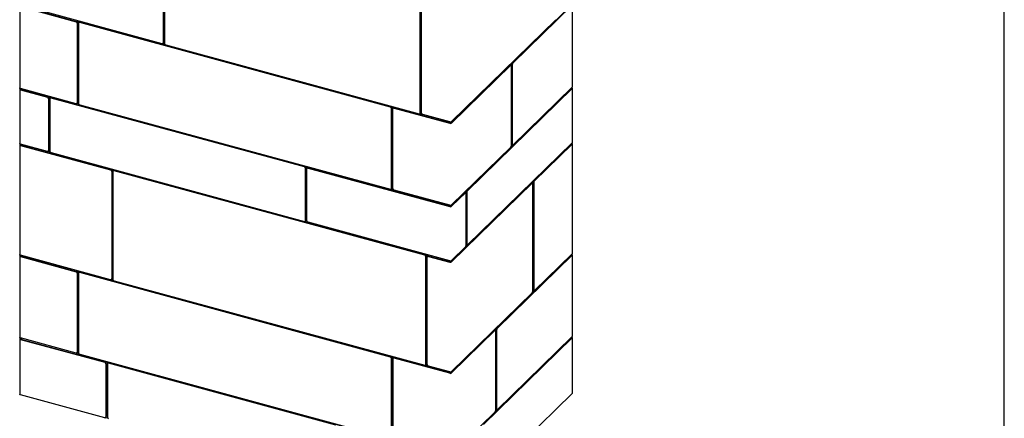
# Model space of a CAD drawing. Header units: millimetres. Extents: x -925 to 5225, y -658 to 3647.
# Tile 5 of 6: x 3706 to 5225, y 823 to 1438. Entities that reach past the tile are written whole.
import ezdxf

# ---------------------------------------------------------------- set-up
doc = ezdxf.new("R2010")
doc.units = ezdxf.units.MM
doc.header["$LTSCALE"] = 10
doc.layers.add('SCHIZZI', color=9, linetype='Continuous')

msp = doc.modelspace()

# ---------------------------------------------------------------- linework, layer by layer
for p, q in [((3927.32, 1567.88), (3927.32, 1402.01)), ((3927.79, 1568.33), (3927.79, 1402.47)), ((3928.24, 1570.43), (3928.24, 1400.71)), ((3929.31, 1567.55), (3929.31, 1401.26)), ((3705.81, 1458.98), (3705.81, 1332.55)), ((3925.55, 1400.78), (3706.88, 1460.21)), ((3707.35, 1458.52), (3793.36, 1435.15)), ((4323.76, 1294.06), (4323.76, 1460.35)), ((4324.23, 1294.51), (4324.23, 1460.8)), ((4324.46, 1293.02), (4324.46, 1462.74)), ((4325.75, 1293.73), (4325.75, 1459.59)), ((4557.34, 1460.45), (4465.75, 1371.06)), ((4558.22, 1460.21), (4466.64, 1370.82)), ((4558.46, 1334.26), (4558.46, 1460.69)), ((3706.88, 1458.07), (3792.89, 1434.69)), ((3794.66, 1432.5), (3794.66, 1309.49)), ((3795.13, 1432.95), (3795.13, 1309.95)), ((3795.58, 1436.1), (3795.58, 1308.19)), ((3796.65, 1432.17), (3796.65, 1308.74)), ((3797.49, 1433.58), (3797.02, 1433.12)), ((3798.2, 1435.39), (3797.35, 1434.57)), ((4280.24, 1303.33), (3797.35, 1434.57)), ((3797.35, 1434.57), (3797.35, 1433.44)), ((4277.77, 1303.13), (3798.42, 1433.4)), ((4278.24, 1303.58), (3798.89, 1433.86)), ((4372.01, 1280.61), (4533.14, 1437.87)), ((3926.95, 1401.06), (3927.42, 1401.52)), ((3928.24, 1400.71), (3926.95, 1401.06)), ((3929.31, 1401.75), (3928.24, 1400.71)), ((3931.08, 1399.06), (4321.99, 1292.82)), ((4462.72, 1368.1), (4371.13, 1278.7)), ((4463.6, 1367.86), (4372.01, 1278.46)), ((4464.13, 1368.07), (4463.24, 1368.31)), ((4464.82, 1368.43), (4464.82, 1245.43)), ((4465.7, 1368.19), (4465.7, 1245.19)), ((4464.54, 1244.05), (4464.54, 1367.05)), ((3705.81, 1330.4), (3705.81, 1246.83)), ((3706.05, 1330.88), (3706.83, 1331.65)), ((3792.89, 1308.26), (3706.88, 1331.64)), ((3706.88, 1329.49), (3748.67, 1318.14)), ((3706.93, 1330.64), (3707.71, 1331.41)), ((3707.35, 1329.95), (3749.14, 1318.59)), ((3707.84, 1331.37), (3707.84, 1329.81)), ((4557.34, 1331.88), (4395.68, 1174.09)), ((4558.22, 1331.64), (4396.56, 1173.85)), ((4466.64, 1244.39), (4558.22, 1333.78)), ((4556.43, 1330.99), (4556.43, 1332.03)), ((4558.46, 1248.54), (4558.46, 1332.12)), ((3750.44, 1315.94), (3750.44, 1235.8)), ((3750.91, 1316.4), (3750.91, 1236.25)), ((3751.36, 1319.55), (3751.36, 1232.78)), ((3752.43, 1315.61), (3752.43, 1235.04)), ((3753.27, 1317.02), (3752.8, 1316.56)), ((3753.97, 1318.84), (3753.13, 1318.01)), ((4147.58, 1210.81), (3753.13, 1318.01)), ((3753.13, 1318.01), (3753.13, 1316.88)), ((4145.11, 1210.61), (3754.2, 1316.85)), ((4145.58, 1211.06), (3754.66, 1317.3)), ((3794.29, 1308.54), (3794.75, 1309)), ((3795.58, 1308.19), (3794.29, 1308.54)), ((3796.65, 1309.23), (3795.58, 1308.19)), ((3798.42, 1306.54), (4277.77, 1176.27)), ((4279.54, 1177.5), (4279.54, 1300.93)), ((4280.01, 1177.95), (4280.01, 1301.39)), ((4280.92, 1303.99), (4280.24, 1303.33)), ((4280.24, 1176.47), (4280.24, 1303.33)), ((4281.53, 1177.17), (4281.53, 1300.18)), ((4282.37, 1301.58), (4281.9, 1301.13)), ((4282.68, 1303.51), (4282.01, 1302.85)), ((4282.01, 1301.23), (4282.01, 1302.85)), ((4282.01, 1302.85), (4326.23, 1290.83)), ((4283.3, 1301.41), (4369.31, 1278.03)), ((4283.77, 1301.86), (4369.78, 1278.49)), ((4323.39, 1293.11), (4323.86, 1293.56)), ((4323.56, 1293.27), (4324.46, 1293.02)), ((4325.75, 1294.28), (4324.46, 1293.02)), ((4326.23, 1290.83), (4326.23, 1292.43)), ((4369.31, 1280.18), (4327.52, 1291.53)), ((3706.05, 1245.17), (3706.83, 1245.93)), ((3748.67, 1234.56), (3706.88, 1245.92)), ((3706.93, 1244.93), (3707.71, 1245.69)), ((3707.84, 1245.66), (3707.84, 1244.1)), ((4396.56, 1090.28), (4558.22, 1248.06)), ((4557.34, 1246.16), (4498.82, 1189.04)), ((4558.22, 1245.92), (4499.7, 1188.8)), ((4556.43, 1245.27), (4556.43, 1246.31)), ((4558.46, 1077.11), (4558.46, 1246.4)), ((3705.81, 1244.69), (3705.81, 1075.4)), ((3706.88, 1243.78), (3845.96, 1205.98)), ((3707.35, 1244.23), (3846.42, 1206.43)), ((3750.07, 1234.84), (3750.53, 1235.3)), ((3752.69, 1234.07), (3751.36, 1232.78)), ((3751.36, 1232.78), (3848.65, 1206.34)), ((3754.2, 1232.85), (4145.11, 1126.6)), ((4372.01, 1152.03), (4463.6, 1241.43)), ((4465.23, 1244.41), (4466.11, 1244.17)), ((3847.72, 1203.78), (3847.72, 1037.92)), ((3848.19, 1204.24), (3848.19, 1038.38)), ((3849.32, 1206.99), (3848.65, 1206.34)), ((3848.65, 1206.34), (3848.65, 1036.62)), ((3849.71, 1203.46), (3849.71, 1037.17)), ((3850.55, 1204.86), (3850.09, 1204.41)), ((3851.09, 1206.51), (3850.41, 1205.85)), ((4333.31, 1074.61), (3850.41, 1205.85)), ((3850.41, 1205.85), (3850.41, 1204.73)), ((4330.84, 1074.41), (3851.48, 1204.69)), ((4331.31, 1074.87), (3851.95, 1205.15)), ((4146.88, 1127.84), (4146.88, 1208.41)), ((4147.35, 1128.29), (4147.35, 1208.87)), ((4148.25, 1211.47), (4147.58, 1210.81)), ((4147.58, 1126.81), (4147.58, 1210.81)), ((4148.87, 1127.51), (4148.87, 1207.66)), ((4149.71, 1209.06), (4149.24, 1208.61)), ((4150.02, 1210.99), (4149.35, 1210.33)), ((4149.35, 1208.71), (4149.35, 1210.33)), ((4149.35, 1210.33), (4282.01, 1174.27)), ((4150.64, 1208.89), (4369.31, 1149.46)), ((4151.1, 1209.34), (4369.78, 1149.91)), ((4495.78, 1186.08), (4371.13, 1064.41)), ((4496.67, 1185.84), (4372.01, 1064.17)), ((4497.19, 1186.05), (4496.31, 1186.29)), ((4497.6, 1019.17), (4497.6, 1185.04)), ((4497.88, 1186.41), (4497.88, 1020.55)), ((4498.77, 1186.17), (4498.77, 1020.31)), ((4279.17, 1176.55), (4279.64, 1177)), ((4279.34, 1176.71), (4280.24, 1176.47)), ((4281.53, 1177.73), (4280.24, 1176.47)), ((4282.01, 1174.27), (4282.01, 1175.87)), ((4369.31, 1151.6), (4283.3, 1174.98)), ((4392.64, 1171.13), (4371.13, 1150.13)), ((4393.53, 1170.89), (4372.01, 1149.89)), ((4394.05, 1171.1), (4393.17, 1171.34)), ((4394.46, 1089.94), (4394.46, 1170.08)), ((4394.74, 1171.46), (4394.74, 1091.32)), ((4395.63, 1171.22), (4395.63, 1091.08)), ((4146.51, 1126.89), (4146.97, 1127.34)), ((4146.68, 1127.05), (4147.58, 1126.81)), ((4148.87, 1128.06), (4147.58, 1126.81)), ((4369.31, 1065.88), (4150.64, 1125.32)), ((4372.01, 1066.32), (4393.53, 1087.31)), ((4395.15, 1090.3), (4396.04, 1090.06)), ((3705.81, 1073.25), (3705.81, 947.68)), ((3706.05, 1073.73), (3706.83, 1074.5)), ((3845.96, 1036.69), (3706.88, 1074.49)), ((3706.88, 1072.34), (3792.89, 1048.97)), ((3706.93, 1073.49), (3707.71, 1074.26)), ((3707.35, 1072.8), (3793.36, 1049.42)), ((3707.84, 1074.22), (3707.84, 1072.66)), ((4332.61, 905.93), (4332.61, 1072.22)), ((4333.07, 906.38), (4333.07, 1072.67)), ((4334.15, 1075.44), (4333.31, 1074.61)), ((4333.31, 904.9), (4333.31, 1074.61)), ((4334.6, 905.6), (4334.6, 1071.46)), ((4335.44, 1072.87), (4334.97, 1072.41)), ((4335.08, 1072.52), (4335.08, 1075.19)), ((4336.37, 1072.7), (4369.31, 1063.74)), ((4336.83, 1073.15), (4369.78, 1064.2)), ((4557.34, 1074.73), (4441.65, 961.81)), ((4558.22, 1074.49), (4442.53, 961.57)), ((4499.7, 1019.51), (4558.22, 1076.63)), ((4556.43, 1073.84), (4556.43, 1074.88)), ((4558.46, 949.39), (4558.46, 1074.97)), ((3795.58, 1050.38), (3795.58, 921.61)), ((3798.2, 1049.67), (3797.35, 1048.84)), ((4280.24, 917.6), (3797.35, 1048.84)), ((3797.35, 1048.84), (3797.35, 1047.72)), ((4278.24, 917.86), (3798.89, 1048.13)), ((3794.66, 1046.77), (3794.66, 924.63)), ((3795.13, 1047.23), (3795.13, 925.08)), ((3796.65, 1046.45), (3796.65, 923.87)), ((3797.49, 1047.85), (3797.02, 1047.4)), ((4277.77, 917.4), (3798.42, 1047.68)), ((3847.35, 1036.97), (3847.82, 1037.43)), ((3848.65, 1036.62), (3847.35, 1036.97)), ((3849.71, 1037.66), (3848.65, 1036.62)), ((3851.48, 1034.97), (4330.84, 904.69)), ((4498.29, 1019.53), (4499.18, 1019.29)), ((4372.01, 894.88), (4496.67, 1016.55)), ((4438.61, 958.85), (4371.13, 892.98)), ((4439.5, 958.61), (4372.01, 892.74)), ((4440.02, 958.82), (4439.14, 959.06)), ((4440.43, 835.66), (4440.43, 957.8)), ((4440.71, 959.18), (4440.71, 837.03)), ((4441.6, 958.94), (4441.6, 836.79)), ((3705.81, 945.54), (3705.81, 860.03)), ((3706.05, 946.02), (3706.83, 946.78)), ((3792.89, 923.39), (3706.88, 946.77)), ((3706.88, 944.62), (3837.11, 909.23)), ((3706.93, 945.78), (3707.71, 946.54)), ((3707.35, 945.08), (3837.58, 909.69)), ((3707.84, 946.51), (3707.84, 944.95)), ((4557.34, 947.01), (4420.6, 813.55)), ((4558.22, 946.77), (4421.48, 813.3)), ((4442.53, 835.99), (4558.22, 948.91)), ((4556.43, 946.12), (4556.43, 947.16)), ((4558.46, 861.75), (4558.46, 947.25)), ((3794.29, 923.68), (3794.75, 924.13)), ((3796.91, 922.9), (3795.58, 921.61)), ((3795.58, 921.61), (4282.01, 789.4)), ((3798.42, 921.68), (4277.77, 791.4)), ((4279.54, 792.63), (4279.54, 915.21)), ((4280.01, 793.09), (4280.01, 915.66)), ((4280.92, 918.26), (4280.24, 917.6)), ((4280.24, 791.6), (4280.24, 917.6)), ((4281.53, 914.45), (4281.53, 792.3)), ((4282.37, 915.86), (4281.9, 915.4)), ((4282.68, 917.78), (4282.01, 917.12)), ((4282.01, 915.51), (4282.01, 917.12)), ((4282.01, 917.12), (4335.08, 902.7)), ((4369.31, 892.31), (4283.3, 915.68)), ((4369.78, 892.76), (4283.77, 916.14)), ((3838.88, 907.04), (3838.88, 824.96)), ((3839.35, 907.49), (3839.35, 825.42)), ((3841.09, 906.43), (3841.09, 824.36)), ((3841.93, 907.84), (3841.46, 907.39)), ((4193.53, 812.36), (3842.86, 907.67)), ((4194, 812.82), (3843.33, 908.12)), ((4332.24, 904.98), (4332.7, 905.43)), ((4332.4, 905.14), (4333.31, 904.9)), ((4334.6, 906.15), (4333.31, 904.9)), ((4335.08, 902.7), (4335.08, 904.3)), ((4369.31, 894.45), (4336.37, 903.41)), ((3837.11, 823.73), (3706.88, 859.12)), ((4421.48, 727.8), (4558.22, 861.27)), ((4441.12, 836.02), (4442.01, 835.78)), ((3838.51, 824.01), (3838.98, 824.47)), ((3838.68, 824.18), (3841.32, 823.46)), ((4372.01, 767.16), (4439.5, 833.03))]:
    msp.add_line(p, q)
at = {"flags": 128}
for points in [[(4464.54, 1367.05), (4464.52, 1367.37), (4464.46, 1367.64), (4464.38, 1367.85), (4464.26, 1368), (4464.12, 1368.08), (4463.96, 1368.08), (4463.78, 1368), (4463.6, 1367.86)], [(3706.88, 1331.64), (3706.55, 1331.75), (3706.28, 1331.89), (3706.06, 1332.06), (3705.9, 1332.24), (3705.83, 1332.44), (3705.81, 1332.55)], [(3706.05, 1330.88), (3705.9, 1330.7), (3705.82, 1330.5), (3705.83, 1330.3), (3705.9, 1330.1), (3706.06, 1329.91), (3706.28, 1329.75), (3706.55, 1329.6), (3706.88, 1329.49)], [(3706.93, 1330.64), (3706.86, 1330.55), (3706.82, 1330.45), (3706.82, 1330.35), (3706.86, 1330.25), (3706.94, 1330.16), (3707.05, 1330.08), (3707.18, 1330), (3707.35, 1329.95)], [(4557.34, 1331.88), (4557.41, 1331.97), (4557.45, 1332.07), (4557.45, 1332.17), (4557.41, 1332.27), (4557.33, 1332.36), (4557.23, 1332.45), (4557.09, 1332.52), (4556.97, 1332.56)], [(4558.22, 1331.64), (4558.37, 1331.82), (4558.45, 1332.02), (4558.44, 1332.22), (4558.37, 1332.42), (4558.21, 1332.61), (4557.99, 1332.78), (4557.72, 1332.92), (4557.44, 1333.01)], [(3706.88, 1245.92), (3706.55, 1246.03), (3706.28, 1246.17), (3706.06, 1246.34), (3705.9, 1246.53), (3705.83, 1246.72), (3705.81, 1246.83)], [(4557.34, 1246.16), (4557.41, 1246.25), (4557.45, 1246.35), (4557.45, 1246.45), (4557.41, 1246.55), (4557.33, 1246.65), (4557.23, 1246.73), (4557.09, 1246.8), (4556.97, 1246.84)], [(4558.22, 1245.92), (4558.37, 1246.11), (4558.45, 1246.31), (4558.44, 1246.51), (4558.37, 1246.71), (4558.21, 1246.89), (4557.99, 1247.06), (4557.72, 1247.2), (4557.44, 1247.3)], [(3706.05, 1245.17), (3705.9, 1244.98), (3705.82, 1244.78), (3705.83, 1244.58), (3705.9, 1244.38), (3706.06, 1244.2), (3706.28, 1244.03), (3706.55, 1243.89), (3706.88, 1243.78)], [(3706.93, 1244.93), (3706.86, 1244.83), (3706.82, 1244.73), (3706.82, 1244.63), (3706.86, 1244.54), (3706.94, 1244.44), (3707.05, 1244.36), (3707.18, 1244.29), (3707.35, 1244.23)], [(4465.7, 1245.19), (4465.72, 1244.87), (4465.77, 1244.6), (4465.86, 1244.39), (4465.98, 1244.24), (4466.12, 1244.17), (4466.28, 1244.17), (4466.45, 1244.24), (4466.64, 1244.39)], [(4497.6, 1185.04), (4497.58, 1185.35), (4497.53, 1185.62), (4497.44, 1185.83), (4497.33, 1185.98), (4497.19, 1186.06), (4497.02, 1186.06), (4496.85, 1185.98), (4496.67, 1185.84)], [(4394.46, 1170.08), (4394.44, 1170.4), (4394.39, 1170.67), (4394.3, 1170.88), (4394.19, 1171.03), (4394.05, 1171.11), (4393.88, 1171.11), (4393.71, 1171.03), (4393.53, 1170.89)], [(4395.63, 1091.08), (4395.65, 1090.76), (4395.7, 1090.49), (4395.78, 1090.28), (4395.9, 1090.13), (4396.04, 1090.06), (4396.2, 1090.06), (4396.38, 1090.13), (4396.56, 1090.28)], [(3706.88, 1074.49), (3706.55, 1074.6), (3706.28, 1074.74), (3706.06, 1074.91), (3705.9, 1075.09), (3705.83, 1075.29), (3705.81, 1075.4)], [(3706.05, 1073.73), (3705.9, 1073.55), (3705.82, 1073.35), (3705.83, 1073.15), (3705.9, 1072.95), (3706.06, 1072.76), (3706.28, 1072.6), (3706.55, 1072.45), (3706.88, 1072.34)], [(3706.93, 1073.49), (3706.86, 1073.4), (3706.82, 1073.3), (3706.82, 1073.2), (3706.86, 1073.1), (3706.94, 1073.01), (3707.05, 1072.92), (3707.18, 1072.85), (3707.35, 1072.8)], [(4557.34, 1074.73), (4557.41, 1074.82), (4557.45, 1074.92), (4557.45, 1075.02), (4557.41, 1075.12), (4557.33, 1075.21), (4557.23, 1075.3), (4557.09, 1075.37), (4556.97, 1075.41)], [(4558.22, 1074.49), (4558.37, 1074.67), (4558.45, 1074.87), (4558.44, 1075.07), (4558.37, 1075.27), (4558.21, 1075.46), (4557.99, 1075.63), (4557.72, 1075.77), (4557.44, 1075.86)], [(4498.77, 1020.31), (4498.79, 1020), (4498.84, 1019.73), (4498.92, 1019.51), (4499.04, 1019.37), (4499.18, 1019.29), (4499.34, 1019.29), (4499.52, 1019.36), (4499.7, 1019.51)], [(4440.43, 957.8), (4440.41, 958.12), (4440.36, 958.39), (4440.27, 958.6), (4440.16, 958.75), (4440.02, 958.82), (4439.85, 958.82), (4439.68, 958.75), (4439.5, 958.61)], [(3706.88, 946.77), (3706.55, 946.88), (3706.28, 947.02), (3706.06, 947.19), (3705.9, 947.37), (3705.83, 947.57), (3705.81, 947.68)], [(3706.05, 946.02), (3705.9, 945.83), (3705.82, 945.63), (3705.83, 945.43), (3705.9, 945.23), (3706.06, 945.05), (3706.28, 944.88), (3706.55, 944.74), (3706.88, 944.62)], [(3706.93, 945.78), (3706.86, 945.68), (3706.82, 945.58), (3706.82, 945.48), (3706.86, 945.38), (3706.94, 945.29), (3707.05, 945.21), (3707.18, 945.14), (3707.35, 945.08)], [(4557.34, 947.01), (4557.41, 947.1), (4557.45, 947.2), (4557.45, 947.3), (4557.41, 947.4), (4557.33, 947.5), (4557.23, 947.58), (4557.09, 947.65), (4556.97, 947.69)], [(4558.22, 946.77), (4558.37, 946.96), (4558.45, 947.15), (4558.44, 947.36), (4558.37, 947.55), (4558.21, 947.74), (4557.99, 947.91), (4557.72, 948.05), (4557.44, 948.15)], [(3706.88, 859.12), (3706.55, 859.23), (3706.28, 859.38), (3706.06, 859.54), (3705.9, 859.73), (3705.83, 859.93), (3705.81, 860.03)], [(4441.6, 836.79), (4441.62, 836.48), (4441.67, 836.21), (4441.75, 836), (4441.87, 835.85), (4442.01, 835.77), (4442.17, 835.77), (4442.35, 835.85), (4442.53, 835.99)]]:
    msp.add_lwpolyline(points, dxfattribs=at)
for centre, radius, start, end in [((3792.24, 1432.35), 2.43, 3.39156, 74.33381), ((3792.7, 1432.81), 2.43, 3.39156, 74.33381), ((3797.95, 1432.19), 1.3, 68.8623, 180.92226), ((3798.43, 1432.5), 1.43, 71.58383, 131.32619), ((3926.02, 1401.99), 1.3, 248.8623, 0.92226), ((3926.5, 1402.43), 1.29, 315.35447, 1.91129), ((3931.74, 1401.4), 2.43, 183.39156, 254.33381), ((4463.15, 1367.78), 0.541, 80.73183, 143.96753), ((4468.91, 1368.46), 4.09, 140.51294, 180.34344), ((4469.79, 1368.22), 4.09, 140.51294, 180.34344), ((4557.79, 1334.28), 0.664, 310.64064, 357.99746), ((3748.01, 1315.8), 2.43, 3.39156, 74.33381), ((3748.48, 1316.25), 2.43, 3.39156, 74.33381), ((3753.73, 1315.63), 1.3, 68.8623, 180.92226), ((3754.21, 1315.95), 1.43, 71.58383, 131.32619), ((3793.36, 1309.47), 1.3, 248.8623, 0.92226), ((3793.84, 1309.91), 1.29, 315.35447, 1.91129), ((3799.07, 1308.88), 2.43, 183.39156, 254.33381), ((4277.12, 1300.79), 2.43, 3.39156, 74.33381), ((4277.58, 1301.24), 2.43, 3.39156, 74.33381), ((4282.83, 1300.2), 1.3, 68.8623, 180.92226), ((4283.32, 1300.51), 1.43, 71.58383, 131.32619), ((4322.46, 1294.03), 1.3, 248.8623, 0.92226), ((4322.94, 1294.47), 1.29, 315.35447, 1.91129), ((4328.18, 1293.87), 2.43, 183.39156, 254.33381), ((4370.23, 1283.12), 3.08, 252.69603, 305.39891), ((4370.23, 1280.98), 3.08, 252.69603, 305.39891), ((4370.24, 1279.96), 1.54, 252.69603, 305.39891), ((4557.79, 1248.57), 0.664, 310.64064, 357.99746), ((3749.14, 1235.77), 1.3, 248.8623, 0.92226), ((3749.62, 1236.21), 1.29, 315.35447, 1.91129), ((3754.85, 1235.18), 2.43, 183.39156, 254.33381), ((4460.45, 1244.03), 4.09, 320.51294, 0.34344), ((4465.82, 1245.24), 1.02, 169.35156, 234.37442), ((3845.3, 1203.64), 2.43, 3.39156, 74.33381), ((3845.77, 1204.1), 2.43, 3.39156, 74.33381), ((3851.01, 1203.48), 1.3, 68.8623, 180.92226), ((3851.5, 1203.79), 1.43, 71.58383, 131.32619), ((4144.45, 1208.27), 2.43, 3.39156, 74.33381), ((4144.92, 1208.72), 2.43, 3.39156, 74.33381), ((4150.17, 1207.68), 1.3, 68.8623, 180.92226), ((4150.65, 1207.99), 1.43, 71.58383, 131.32619), ((4496.22, 1185.76), 0.541, 80.73183, 143.96753), ((4501.97, 1186.44), 4.09, 140.51294, 180.34344), ((4502.86, 1186.2), 4.09, 140.51294, 180.34344), ((4278.24, 1177.48), 1.3, 248.8623, 0.92226), ((4278.72, 1177.91), 1.29, 315.35447, 1.91129), ((4283.96, 1177.32), 2.43, 183.39156, 254.33381), ((4393.08, 1170.81), 0.541, 80.73183, 143.96753), ((4398.83, 1171.49), 4.09, 140.51294, 180.34344), ((4399.72, 1171.25), 4.09, 140.51294, 180.34344), ((4370.23, 1154.54), 3.08, 252.69603, 305.39891), ((4370.23, 1152.4), 3.08, 252.69603, 305.39891), ((4370.24, 1151.39), 1.54, 252.69603, 305.39891), ((4145.58, 1127.82), 1.3, 248.8623, 0.92226), ((4146.06, 1128.25), 1.29, 315.35447, 1.91129), ((4151.29, 1127.65), 2.43, 183.39156, 254.33381), ((4390.37, 1089.92), 4.09, 320.51294, 0.34344), ((4395.75, 1091.13), 1.02, 169.35156, 234.37442), ((4330.18, 1072.07), 2.43, 3.39156, 74.33381), ((4330.65, 1072.53), 2.43, 3.39156, 74.33381), ((4335.9, 1071.48), 1.3, 68.8623, 180.92226), ((4336.38, 1071.79), 1.43, 71.58383, 131.32619), ((4370.23, 1068.83), 3.08, 252.69603, 305.39891), ((4370.23, 1066.68), 3.08, 252.69603, 305.39891), ((4370.24, 1065.67), 1.54, 252.69603, 305.39891), ((4557.79, 1077.13), 0.664, 310.64064, 357.99746), ((3792.24, 1046.63), 2.43, 3.39156, 74.33381), ((3792.7, 1047.08), 2.43, 3.39156, 74.33381), ((3798.43, 1046.78), 1.43, 71.58383, 131.32619), ((3797.95, 1046.47), 1.3, 68.8623, 180.92226), ((3846.43, 1037.9), 1.3, 248.8623, 0.92226), ((3846.9, 1038.33), 1.29, 315.35447, 1.91129), ((3852.14, 1037.31), 2.43, 183.39156, 254.33381), ((4493.51, 1019.15), 4.09, 320.51294, 0.34344), ((4498.89, 1020.36), 1.02, 169.35156, 234.37442), ((4439.05, 958.53), 0.541, 80.73183, 143.96753), ((4444.8, 959.21), 4.09, 140.51294, 180.34344), ((4445.69, 958.97), 4.09, 140.51294, 180.34344), ((4557.79, 949.42), 0.664, 310.64064, 357.99746), ((3793.36, 924.6), 1.3, 248.8623, 0.92226), ((3793.84, 925.04), 1.29, 315.35447, 1.91129), ((3799.07, 924.01), 2.43, 183.39156, 254.33381), ((4277.12, 915.06), 2.43, 3.39156, 74.33381), ((4277.58, 915.52), 2.43, 3.39156, 74.33381), ((4282.83, 914.47), 1.3, 68.8623, 180.92226), ((4283.32, 914.78), 1.43, 71.58383, 131.32619), ((3836.46, 906.89), 2.43, 3.39156, 74.33381), ((3836.92, 907.35), 2.43, 3.39156, 74.33381), ((3842.39, 906.46), 1.3, 68.8623, 180.92226), ((3842.88, 906.77), 1.43, 71.58383, 131.32619), ((4331.31, 905.91), 1.3, 248.8623, 0.92226), ((4331.78, 906.34), 1.29, 315.35447, 1.91129), ((4337.02, 905.74), 2.43, 183.39156, 254.33381), ((4370.23, 897.39), 3.08, 252.69603, 305.39891), ((4370.23, 895.25), 3.08, 252.69603, 305.39891), ((4370.24, 894.24), 1.54, 252.69603, 305.39891), ((4557.79, 861.77), 0.664, 310.64064, 357.99746), ((4436.34, 835.63), 4.09, 320.51294, 0.34344), ((4441.72, 836.85), 1.02, 169.35156, 234.37442), ((3837.58, 824.94), 1.3, 248.8623, 0.92226), ((3838.06, 825.37), 1.29, 315.35447, 1.91129), ((3843.52, 824.5), 2.43, 183.39156, 254.33381)]:
    msp.add_arc(centre, radius, start, end)
at = {"layer": 'SCHIZZI', "color": 7}
msp.add_line((5224.79, -658.41), (5224.5, 3646.59), dxfattribs=at)

doc.saveas('drawing.dxf')
